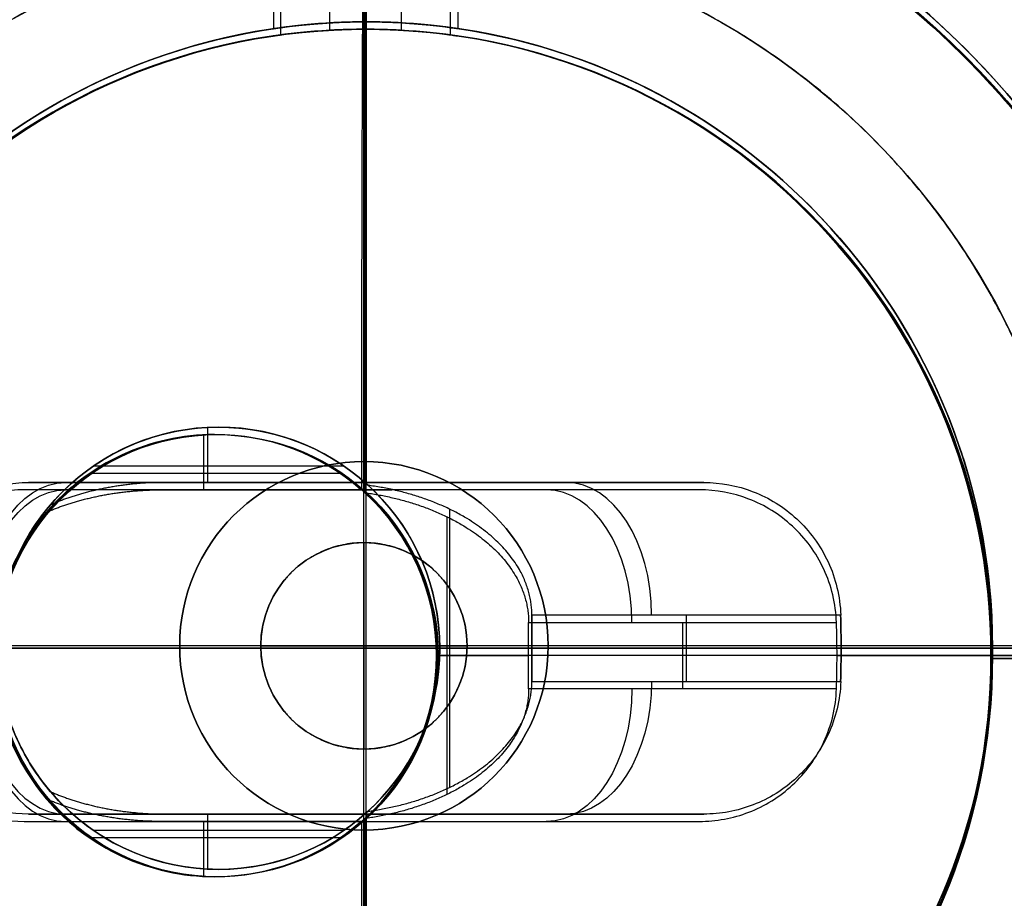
# Model space of a CAD drawing. Header units: millimetres. Extents: x -16.8 to 16.8, y -14.7 to 14.6.
# Tile 3 of 5: x -4.7 to 8.7, y -3.3 to 8.6. Entities that reach past the tile are written whole.
import ezdxf

# ---------------------------------------------------------------- set-up
doc = ezdxf.new("R2010")
doc.units = ezdxf.units.MM
for name, color, linetype in [('CABLE', 7, 'Continuous'), ('Capa 01', 7, 'Continuous'), ('Layer 01', 7, 'Continuous'), ('LUZ', 7, 'Continuous'), ('METAL NEGRO', 7, 'Continuous')]:
    doc.layers.add(name, color=color, linetype=linetype)

# ---------------------------------------------------------------- blocks, each defined once
blk = doc.blocks.new('Block 11')
at = {"layer": 'Layer 01'}
for p, q in [((-4434.218, 261.033, 2647.258), (-4434.218, 264.033, 2647.258)), ((-4435.468, 260.94, 2649.758), (-4435.468, 263.965, 2649.758)), ((-4432.968, 260.94, 2649.758), (-4432.968, 263.965, 2649.758)), ((-4434.218, 254.769, 2652.508), (-4434.218, 261.033, 2652.508)), ((-4436.367, 254.783, 2661.258), (-4436.367, 255.529, 2661.258)), ((-4434.52, 255.006, 2661.258), (-4437.916, 255.006, 2661.258)), ((-4438.799, 254.783, 2662.814), (-4437.563, 254.783, 2661.777)), ((-4437.714, 254.783, 2661.903), (-4430.722, 254.783, 2661.903)), ((-4434.218, 254.783, 2663.786), (-4434.218, 254.783, 2658.97)), ((-4433.08, 250.647, 2658.508), (-4433.08, 254.418, 2658.508)), ((-4429.869, 252.083, 2660.269), (-4429.869, 252.983, 2660.269)), ((-4433.218, 252.533, 2658.508), (-4433.218, 252.533, 2652.508)), ((-4425.718, 252.533, 2652.508), (-4433.218, 252.533, 2652.508)), ((-4433.218, 252.533, 2658.508), (-4431.968, 252.533, 2658.508)), ((-4431.968, 252.533, 2658.508), (-4427.77, 252.533, 2662.031)), ((-4425.718, 252.533, 2647.258), (-4425.718, 252.533, 2652.508)), ((-4422.718, 252.533, 2647.258), (-4425.718, 252.533, 2647.258)), ((-4437.714, 250.283, 2661.903), (-4430.722, 250.283, 2661.903)), ((-4436.367, 249.536, 2661.258), (-4436.367, 250.283, 2661.258)), ((-4434.218, 244.033, 2652.508), (-4434.218, 250.297, 2652.508)), ((-4434.218, 250.283, 2658.97), (-4434.218, 250.283, 2663.786)), ((-4434.52, 250.059, 2661.258), (-4437.916, 250.059, 2661.258))]:
    blk.add_line(p, q, dxfattribs=at)
for centre, radius, start, end in [((-4434.218, 252.533, 2647.258), 11.5, 90, 270), ((-4434.218, 252.533, 2652.508), 11.5, 90, 180), ((-4434.218, 252.533, 2652.508), 11.5, 360, 90), ((-4434.218, 252.533, 2647.258), 11.5, 270, 90), ((-4434.218, 252.533, 2649.883), 11.5, 96.2088, 263.7912), ((-4434.218, 252.533, 2649.883), 11.5, 276.2083, 83.7914), ((-4434.218, 252.533, 2647.258), 8.5, 90, 270), ((-4434.218, 252.533, 2647.258), 8.5, 90, 270), ((-4434.218, 252.533, 2649.883), 8.5, 98.4136, 261.5868), ((-4434.218, 252.533, 2647.258), 8.5, 270, 90), ((-4434.218, 252.533, 2647.258), 8.5, 270, 90), ((-4434.218, 252.533, 2649.883), 8.5, 278.4139, 81.5861), ((-4436.218, 252.533, 2652.508), 3, 90, 270), ((-4436.218, 252.533, 2652.508), 3, 90, 270), ((-4436.218, 252.533, 2652.508), 3, 270, 90), ((-4436.218, 252.533, 2652.508), 3, 270, 90), ((-4434.218, 252.533, 2652.508), 11.5, 180, 270), ((-4434.218, 252.533, 2652.508), 11.5, 270, 0)]:
    blk.add_arc(centre, radius, start, end, dxfattribs=at)
at = {"layer": 'Layer 01', "extrusion": (0, 0, -1)}
for centre, radius, start, end in [((4434.218, 252.533, -2652.508), 11.5, 0, 90), ((4434.218, 252.533, -2647.258), 11.5, 270, 90), ((4434.218, 252.533, -2652.508), 11.5, 90, 180), ((4434.218, 252.533, -2647.258), 11.5, 90, 270), ((4434.218, 252.533, -2652.508), 8.5, 270, 90), ((4434.218, 252.533, -2652.508), 8.5, 270, 90), ((4434.218, 252.533, -2652.508), 8.5, 90, 270), ((4434.218, 252.533, -2652.508), 8.5, 90, 270), ((4436.218, 252.533, -2656.883), 3, 270, 90), ((4436.218, 252.533, -2661.258), 3, 40.4593, 90), ((4436.218, 252.533, -2661.258), 3, 40.4593, 90), ((4436.218, 252.533, -2661.258), 3, 90, 131.4096), ((4436.218, 252.533, -2656.883), 3, 90, 270), ((4436.218, 252.533, -2661.258), 3, 90, 131.4096), ((4436.218, 252.533, -2658.508), 3, 132.5155, 227.4845), ((4436.218, 252.533, -2658.508), 3, 132.5155, 227.4845), ((4434.218, 252.533, -2652.508), 11.5, 270, 360), ((4434.218, 252.533, -2652.508), 11.5, 180, 270), ((4436.218, 252.533, -2661.258), 3, 270, 319.5407), ((4436.218, 252.533, -2661.258), 3, 270, 319.5407), ((4436.218, 252.533, -2661.258), 3, 228.5904, 270), ((4436.218, 252.533, -2661.258), 3, 228.5904, 270)]:
    blk.add_arc(centre, radius, start, end, dxfattribs=at)
at = {"layer": 'Layer 01', "extrusion": (0.766044, 0, -0.642788)}
blk.add_arc((252.983, -813.371, -5111.285), 1.8, 270, 0, dxfattribs=at)
at = {"layer": 'Layer 01', "extrusion": (0, 1, 0)}
for centre, radius, start, end in [((4434.218, 2652.508, 254.783), 11.278, 66.0348, 113.9652), ((4434.218, 2652.508, 252.533), 11.5, 124.1028, 180), ((4434.218, 2652.508, 250.283), 11.278, 66.0348, 113.9652)]:
    blk.add_arc(centre, radius, start, end, dxfattribs=at)
at = {"layer": 'Layer 01', "extrusion": (0, -1, 0)}
for centre, radius, start, end in [((-4434.218, 2652.508, -254.783), 11.278, 66.0348, 113.9652), ((-4434.218, 2652.508, -252.533), 11.5, 360, 55.8972), ((-4434.218, 2652.508, -250.283), 11.278, 66.0348, 113.9652)]:
    blk.add_arc(centre, radius, start, end, dxfattribs=at)
at = {"layer": 'Layer 01', "extrusion": (0.766044, 1.98952e-13, 0.642788)}
blk.add_arc((252.983, 4887.15, -1684.107), 1.8, 270, 360, dxfattribs=at)
at = {"layer": 'Layer 01', "extrusion": (0.642788, 4.39865e-11, -0.766044)}
blk.add_arc((252.533, -1691.809, -4885.35), 11.06, 87.6682, 90, dxfattribs=at)
at = {"layer": 'Layer 01', "extrusion": (-0.642788, -4.39865e-11, 0.766044)}
blk.add_arc((-252.533, -1691.809, 4885.35), 11.06, 90, 92.3318, dxfattribs=at)
at = {"layer": 'Layer 01', "extrusion": (0.642788, -4.14984e-11, -0.766044)}
blk.add_arc((252.533, -1691.809, -4885.35), 11.06, 90, 92.3318, dxfattribs=at)
at = {"layer": 'Layer 01', "extrusion": (-0.642788, 4.14984e-11, 0.766044)}
blk.add_arc((-252.533, -1691.809, 4885.35), 11.06, 87.6682, 90, dxfattribs=at)
at = {"layer": 'Layer 01', "extrusion": (-0.766044, 1.98952e-13, 0.642788)}
blk.add_arc((-252.083, -813.371, 5111.285), 1.8, 270, 0, dxfattribs=at)
at = {"layer": 'Layer 01', "extrusion": (-0.766044, 0, -0.642788)}
blk.add_arc((-252.083, 4887.15, 1684.107), 1.8, 270, 0, dxfattribs=at)
at = {"layer": 'Layer 01'}
for points, degree in [([(-4434.218, 264.033, 2651.008), (-4434.218, 261.033, 2651.008)], 1), ([(-4434.218, 261.033, 2648.508), (-4434.218, 264.033, 2648.508)], 1), ([(-4434.218, 264.033, 2648.508), (-4434.218, 261.033, 2648.508)], 1), ([(-4434.218, 261.033, 2651.008), (-4434.218, 264.033, 2651.008)], 1), ([(-4434.218, 261.033, 2651.008), (-4434.218, 261.033, 2652.508)], 1), ([(-4434.218, 261.033, 2647.258), (-4434.218, 261.033, 2648.508)], 1), ([(-4434.218, 261.033, 2648.508), (-4434.218, 261.033, 2647.258)], 1), ([(-4434.218, 261.033, 2652.508), (-4434.218, 261.033, 2651.008)], 1), ([(-4436.218, 255.533, 2652.508), (-4436.218, 255.533, 2661.258)], 1), ([(-4436.218, 255.533, 2661.258), (-4436.218, 255.533, 2652.508)], 1), ([(-4438.799, 254.783, 2662.814), (-4436.945, 254.783, 2661.258)], 1), ([(-4438.799, 254.783, 2662.814), (-4436.945, 254.783, 2661.258)], 1), ([(-4434.234, 254.783, 2661.258), (-4436.945, 254.783, 2661.258)], 1), ([(-4436.945, 254.783, 2661.258), (-4434.234, 254.783, 2661.258)], 1), ([(-4434.234, 254.783, 2658.957), (-4434.234, 254.783, 2658.805), (-4434.221, 254.772, 2658.655), (-4434.191, 254.744, 2658.508)], 3), ([(-4434.234, 254.783, 2661.258), (-4434.234, 254.783, 2658.957)], 1), ([(-4434.234, 254.783, 2658.957), (-4429.637, 254.783, 2662.814)], 1), ([(-4434.234, 254.783, 2661.258), (-4434.234, 254.783, 2658.957)], 1), ([(-4434.234, 254.783, 2658.957), (-4429.637, 254.783, 2662.814)], 1), ([(-4434.191, 254.744, 2658.508), (-4434.221, 254.772, 2658.655), (-4434.234, 254.783, 2658.805), (-4434.234, 254.783, 2658.957)], 3), ([(-4427.777, 252.983, 2662.025), (-4431.968, 252.983, 2658.508)], 1), ([(-4431.968, 252.983, 2658.508), (-4431.968, 252.083, 2658.508)], 1), ([(-4431.968, 252.083, 2658.508), (-4431.968, 252.983, 2658.508)], 1), ([(-4427.777, 252.983, 2662.025), (-4431.968, 252.983, 2658.508)], 1), ([(-4431.968, 252.083, 2658.508), (-4427.777, 252.083, 2662.025)], 1), ([(-4431.968, 252.083, 2658.508), (-4427.777, 252.083, 2662.025)], 1), ([(-4436.945, 250.283, 2661.258), (-4438.799, 250.283, 2662.814)], 1), ([(-4436.945, 250.283, 2661.258), (-4438.799, 250.283, 2662.814)], 1), ([(-4436.945, 250.283, 2661.258), (-4434.234, 250.283, 2661.258)], 1), ([(-4434.234, 250.283, 2661.258), (-4436.945, 250.283, 2661.258)], 1), ([(-4434.191, 250.321, 2658.508), (-4434.221, 250.294, 2658.655), (-4434.234, 250.283, 2658.805), (-4434.234, 250.283, 2658.957)], 3), ([(-4434.234, 250.283, 2658.957), (-4434.234, 250.283, 2658.805), (-4434.221, 250.294, 2658.655), (-4434.191, 250.321, 2658.508)], 3), ([(-4434.234, 250.283, 2658.957), (-4434.234, 250.283, 2661.258)], 1), ([(-4429.637, 250.283, 2662.814), (-4434.234, 250.283, 2658.957)], 1), ([(-4434.234, 250.283, 2658.957), (-4434.234, 250.283, 2661.258)], 1), ([(-4429.637, 250.283, 2662.814), (-4434.234, 250.283, 2658.957)], 1), ([(-4436.218, 249.533, 2661.258), (-4436.218, 249.533, 2652.508)], 1), ([(-4436.218, 249.533, 2652.508), (-4436.218, 249.533, 2661.258)], 1)]:
    blk.add_open_spline(points, degree=degree, dxfattribs=at)
for points, weights, degree in [([(-4434.218, 264.033, 2652.508), (-4434.218, 264.033, 2661.941), (-4434.218, 254.783, 2663.786)], [1, 0.746414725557, 0.931934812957], 2), ([(-4436.945, 254.783, 2661.258), (-4437.503, 254.783, 2661.258), (-4438.037, 254.679, 2661.258), (-4438.501, 254.479, 2661.258)], [1, 0.971301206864, 0.971301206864, 1], 3), ([(-4436.945, 254.783, 2661.258), (-4437.503, 254.783, 2661.258), (-4438.037, 254.679, 2661.258), (-4438.501, 254.479, 2661.258)], [1, 0.971301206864, 0.971301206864, 1], 3), ([(-4431.968, 252.983, 2658.508), (-4431.968, 253.871, 2658.508), (-4432.839, 254.561, 2658.508), (-4434.191, 254.744, 2658.508)], [1, 0.851082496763, 0.851082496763, 1], 3), ([(-4431.968, 252.983, 2658.508), (-4431.968, 253.871, 2658.508), (-4432.839, 254.561, 2658.508), (-4434.191, 254.744, 2658.508)], [1, 0.851082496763, 0.851082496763, 1], 3), ([(-4422.718, 252.533, 2652.508), (-4422.718, 252.533, 2658.61), (-4427.77, 252.533, 2662.031)], [1, 0.819830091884, 0.861319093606], 2), ([(-4434.191, 250.321, 2658.508), (-4432.839, 250.505, 2658.508), (-4431.968, 251.195, 2658.508), (-4431.968, 252.083, 2658.508)], [1, 0.851082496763, 0.851082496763, 1], 3), ([(-4434.191, 250.321, 2658.508), (-4432.839, 250.505, 2658.508), (-4431.968, 251.195, 2658.508), (-4431.968, 252.083, 2658.508)], [1, 0.851082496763, 0.851082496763, 1], 3), ([(-4438.501, 250.586, 2661.258), (-4438.037, 250.387, 2661.258), (-4437.503, 250.283, 2661.258), (-4436.945, 250.283, 2661.258)], [1, 0.971301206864, 0.971301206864, 1], 3), ([(-4438.501, 250.586, 2661.258), (-4438.037, 250.387, 2661.258), (-4437.503, 250.283, 2661.258), (-4436.945, 250.283, 2661.258)], [1, 0.971301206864, 0.971301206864, 1], 3), ([(-4434.218, 250.283, 2663.786), (-4434.218, 241.033, 2661.941), (-4434.218, 241.033, 2652.508)], [0.931934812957, 0.746414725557, 1], 2)]:
    blk.add_rational_spline(points, weights, degree=degree, dxfattribs=at)
for points, knots in [([(-4434.218, 261.033, 2651.008), (-4434.3, 261.033, 2651.008), (-4434.383, 261.032, 2651), (-4434.543, 261.027, 2650.968), (-4434.621, 261.024, 2650.944), (-4434.848, 261.011, 2650.85), (-4434.986, 260.999, 2650.759), (-4435.219, 260.974, 2650.526), (-4435.31, 260.963, 2650.388), (-4435.404, 260.95, 2650.161), (-4435.428, 260.946, 2650.083), (-4435.46, 260.942, 2649.922), (-4435.468, 260.94, 2649.839), (-4435.468, 260.94, 2649.595), (-4435.435, 260.945, 2649.43), (-4435.311, 260.962, 2649.129), (-4435.217, 260.975, 2648.99), (-4434.987, 260.999, 2648.759), (-4434.849, 261.011, 2648.667), (-4434.546, 261.028, 2648.541), (-4434.384, 261.033, 2648.508), (-4434.218, 261.033, 2648.508)], [-3.952953, -3.952953, -3.952953, -3.952953, -3.705894, -3.705894, -3.458834, -3.458834, -2.964715, -2.964715, -2.470596, -2.470596, -2.223536, -2.223536, -1.976477, -1.976477, -1.482358, -1.482358, -0.988238, -0.988238, -0.494119, -0.494119, 0, 0, 0, 0]), ([(-4434.218, 261.033, 2648.508), (-4434.384, 261.033, 2648.508), (-4434.546, 261.028, 2648.541), (-4434.849, 261.011, 2648.667), (-4434.987, 260.999, 2648.759), (-4435.217, 260.975, 2648.99), (-4435.311, 260.962, 2649.129), (-4435.435, 260.945, 2649.43), (-4435.468, 260.94, 2649.595), (-4435.468, 260.94, 2649.839), (-4435.46, 260.942, 2649.922), (-4435.428, 260.946, 2650.083), (-4435.404, 260.95, 2650.161), (-4435.31, 260.963, 2650.388), (-4435.219, 260.974, 2650.526), (-4434.986, 260.999, 2650.759), (-4434.848, 261.011, 2650.85), (-4434.621, 261.024, 2650.944), (-4434.543, 261.027, 2650.968), (-4434.383, 261.032, 2651), (-4434.3, 261.033, 2651.008), (-4434.218, 261.033, 2651.008)], [-3.952953, -3.952953, -3.952953, -3.952953, -3.458834, -3.458834, -2.964715, -2.964715, -2.470596, -2.470596, -1.976477, -1.976477, -1.729417, -1.729417, -1.482358, -1.482358, -0.988238, -0.988238, -0.494119, -0.494119, -0.24706, -0.24706, 0, 0, 0, 0]), ([(-4434.218, 261.033, 2651.008), (-4434.055, 261.033, 2651.008), (-4433.89, 261.028, 2650.975), (-4433.589, 261.011, 2650.851), (-4433.45, 260.999, 2650.758), (-4433.277, 260.981, 2650.585), (-4433.225, 260.975, 2650.521), (-4433.134, 260.963, 2650.385), (-4433.095, 260.958, 2650.314), (-4433.001, 260.945, 2650.087), (-4432.968, 260.94, 2649.924), (-4432.968, 260.94, 2649.594), (-4433.001, 260.945, 2649.431), (-4433.126, 260.962, 2649.129), (-4433.219, 260.975, 2648.99), (-4433.449, 260.999, 2648.76), (-4433.588, 261.011, 2648.667), (-4433.889, 261.028, 2648.542), (-4434.053, 261.033, 2648.508), (-4434.218, 261.033, 2648.508)], [-3.955346, -3.955346, -3.955346, -3.955346, -3.460928, -3.460928, -2.96651, -2.96651, -2.719301, -2.719301, -2.472092, -2.472092, -1.977673, -1.977673, -1.483255, -1.483255, -0.988837, -0.988837, -0.494418, -0.494418, 0, 0, 0, 0]), ([(-4434.218, 261.033, 2648.508), (-4434.053, 261.033, 2648.508), (-4433.889, 261.028, 2648.542), (-4433.588, 261.011, 2648.667), (-4433.449, 260.999, 2648.76), (-4433.219, 260.975, 2648.99), (-4433.126, 260.962, 2649.129), (-4433.001, 260.945, 2649.431), (-4432.968, 260.94, 2649.594), (-4432.968, 260.94, 2649.924), (-4433.001, 260.945, 2650.087), (-4433.095, 260.958, 2650.314), (-4433.134, 260.963, 2650.385), (-4433.225, 260.975, 2650.521), (-4433.277, 260.981, 2650.585), (-4433.45, 260.999, 2650.758), (-4433.589, 261.011, 2650.851), (-4433.89, 261.028, 2650.975), (-4434.055, 261.033, 2651.008), (-4434.218, 261.033, 2651.008)], [-3.955346, -3.955346, -3.955346, -3.955346, -3.460928, -3.460928, -2.96651, -2.96651, -2.472092, -2.472092, -1.977673, -1.977673, -1.483255, -1.483255, -1.236046, -1.236046, -0.988837, -0.988837, -0.494418, -0.494418, 0, 0, 0, 0]), ([(-4440.659, 252.983, 2662.025), (-4440.655, 253.109, 2662.021), (-4440.638, 253.232, 2662.025), (-4440.581, 253.473, 2662.042), (-4440.539, 253.592, 2662.057), (-4440.384, 253.927, 2662.118), (-4440.237, 254.126, 2662.18), (-4439.976, 254.368, 2662.293), (-4439.881, 254.44, 2662.335), (-4439.682, 254.564, 2662.422), (-4439.579, 254.615, 2662.468), (-4439.364, 254.699, 2662.563), (-4439.252, 254.73, 2662.613), (-4439.028, 254.772, 2662.712), (-4438.914, 254.783, 2662.763), (-4438.799, 254.783, 2662.814)], [0, 0, 0, 0, 0.37557, 0.37557, 0.75114, 0.75114, 1.502279, 1.502279, 1.877849, 1.877849, 2.253419, 2.253419, 2.628989, 2.628989, 3.004559, 3.004559, 3.004559, 3.004559]), ([(-4440.659, 252.983, 2662.025), (-4440.655, 253.109, 2662.021), (-4440.638, 253.232, 2662.025), (-4440.581, 253.473, 2662.042), (-4440.539, 253.592, 2662.057), (-4440.384, 253.927, 2662.118), (-4440.237, 254.126, 2662.18), (-4439.976, 254.368, 2662.293), (-4439.881, 254.44, 2662.335), (-4439.682, 254.564, 2662.422), (-4439.579, 254.615, 2662.468), (-4439.364, 254.699, 2662.563), (-4439.252, 254.73, 2662.613), (-4439.028, 254.772, 2662.712), (-4438.914, 254.783, 2662.763), (-4438.799, 254.783, 2662.814)], [-3.004559, -3.004559, -3.004559, -3.004559, -2.628989, -2.628989, -2.253419, -2.253419, -1.502279, -1.502279, -1.12671, -1.12671, -0.75114, -0.75114, -0.37557, -0.37557, 0, 0, 0, 0]), ([(-4429.637, 254.783, 2662.814), (-4429.407, 254.783, 2662.712), (-4429.183, 254.741, 2662.612), (-4428.749, 254.574, 2662.42), (-4428.551, 254.451, 2662.332), (-4428.286, 254.207, 2662.218), (-4428.207, 254.118, 2662.184), (-4428.065, 253.924, 2662.124), (-4428.002, 253.817, 2662.098), (-4427.897, 253.593, 2662.058), (-4427.857, 253.476, 2662.043), (-4427.799, 253.235, 2662.025), (-4427.781, 253.109, 2662.021), (-4427.777, 252.983, 2662.025)], [0, 0, 0, 0, 0.751676, 0.751676, 1.503353, 1.503353, 1.879191, 1.879191, 2.255029, 2.255029, 2.630868, 2.630868, 3.006706, 3.006706, 3.006706, 3.006706]), ([(-4429.637, 254.783, 2662.814), (-4429.407, 254.783, 2662.712), (-4429.183, 254.741, 2662.612), (-4428.749, 254.574, 2662.42), (-4428.551, 254.451, 2662.332), (-4428.286, 254.207, 2662.218), (-4428.207, 254.118, 2662.184), (-4428.065, 253.924, 2662.124), (-4428.002, 253.817, 2662.098), (-4427.897, 253.593, 2662.058), (-4427.857, 253.476, 2662.043), (-4427.799, 253.235, 2662.025), (-4427.781, 253.109, 2662.021), (-4427.777, 252.983, 2662.025)], [-3.006706, -3.006706, -3.006706, -3.006706, -2.255029, -2.255029, -1.503353, -1.503353, -1.127515, -1.127515, -0.751676, -0.751676, -0.375838, -0.375838, 0, 0, 0, 0]), ([(-4439.184, 252.983, 2660.787), (-4439.162, 253.13, 2660.769), (-4439.129, 253.276, 2660.764), (-4439.041, 253.558, 2660.783), (-4438.987, 253.697, 2660.806), (-4438.863, 253.956, 2660.882), (-4438.792, 254.079, 2660.935), (-4438.647, 254.299, 2661.072), (-4438.572, 254.396, 2661.155), (-4438.501, 254.479, 2661.258)], [-1.791233, -1.791233, -1.791233, -1.791233, -1.343424, -1.343424, -0.895616, -0.895616, -0.447808, -0.447808, 0, 0, 0, 0]), ([(-4438.501, 254.479, 2661.258), (-4438.572, 254.396, 2661.155), (-4438.647, 254.299, 2661.072), (-4438.792, 254.079, 2660.935), (-4438.863, 253.956, 2660.882), (-4438.987, 253.697, 2660.806), (-4439.041, 253.558, 2660.783), (-4439.129, 253.276, 2660.764), (-4439.162, 253.13, 2660.769), (-4439.184, 252.983, 2660.787)], [-1.791233, -1.791233, -1.791233, -1.791233, -1.343424, -1.343424, -0.895616, -0.895616, -0.447808, -0.447808, 0, 0, 0, 0]), ([(-4438.799, 250.283, 2662.814), (-4439.029, 250.283, 2662.712), (-4439.253, 250.324, 2662.612), (-4439.687, 250.492, 2662.42), (-4439.886, 250.614, 2662.332), (-4440.15, 250.858, 2662.218), (-4440.23, 250.948, 2662.184), (-4440.372, 251.142, 2662.124), (-4440.435, 251.248, 2662.098), (-4440.539, 251.473, 2662.058), (-4440.58, 251.589, 2662.043), (-4440.638, 251.831, 2662.025), (-4440.655, 251.956, 2662.021), (-4440.659, 252.083, 2662.025)], [0, 0, 0, 0, 0.751676, 0.751676, 1.503353, 1.503353, 1.879191, 1.879191, 2.255029, 2.255029, 2.630868, 2.630868, 3.006706, 3.006706, 3.006706, 3.006706]), ([(-4438.799, 250.283, 2662.814), (-4439.029, 250.283, 2662.712), (-4439.253, 250.324, 2662.612), (-4439.687, 250.492, 2662.42), (-4439.886, 250.614, 2662.332), (-4440.15, 250.858, 2662.218), (-4440.23, 250.948, 2662.184), (-4440.372, 251.142, 2662.124), (-4440.435, 251.248, 2662.098), (-4440.539, 251.473, 2662.058), (-4440.58, 251.589, 2662.043), (-4440.638, 251.831, 2662.025), (-4440.655, 251.956, 2662.021), (-4440.659, 252.083, 2662.025)], [-3.006706, -3.006706, -3.006706, -3.006706, -2.255029, -2.255029, -1.503353, -1.503353, -1.127515, -1.127515, -0.751676, -0.751676, -0.375838, -0.375838, 0, 0, 0, 0]), ([(-4438.501, 250.586, 2661.258), (-4438.572, 250.669, 2661.155), (-4438.647, 250.767, 2661.072), (-4438.793, 250.987, 2660.934), (-4438.863, 251.11, 2660.881), (-4438.987, 251.368, 2660.806), (-4439.042, 251.508, 2660.783), (-4439.129, 251.791, 2660.764), (-4439.162, 251.935, 2660.769), (-4439.184, 252.083, 2660.787)], [-1.791242, -1.791242, -1.791242, -1.791242, -1.343432, -1.343432, -0.895621, -0.895621, -0.447811, -0.447811, 0, 0, 0, 0]), ([(-4439.184, 252.083, 2660.787), (-4439.162, 251.935, 2660.769), (-4439.129, 251.791, 2660.764), (-4439.042, 251.508, 2660.783), (-4438.987, 251.368, 2660.806), (-4438.863, 251.11, 2660.881), (-4438.793, 250.987, 2660.934), (-4438.647, 250.767, 2661.072), (-4438.572, 250.669, 2661.155), (-4438.501, 250.586, 2661.258)], [-1.791242, -1.791242, -1.791242, -1.791242, -1.343432, -1.343432, -0.895621, -0.895621, -0.447811, -0.447811, 0, 0, 0, 0]), ([(-4427.777, 252.083, 2662.025), (-4427.781, 251.957, 2662.021), (-4427.798, 251.834, 2662.025), (-4427.856, 251.592, 2662.042), (-4427.897, 251.473, 2662.057), (-4428.052, 251.139, 2662.118), (-4428.199, 250.939, 2662.18), (-4428.46, 250.698, 2662.293), (-4428.555, 250.625, 2662.335), (-4428.754, 250.502, 2662.422), (-4428.858, 250.45, 2662.468), (-4429.072, 250.367, 2662.563), (-4429.184, 250.335, 2662.613), (-4429.409, 250.293, 2662.712), (-4429.523, 250.283, 2662.763), (-4429.637, 250.283, 2662.814)], [0, 0, 0, 0, 0.37557, 0.37557, 0.75114, 0.75114, 1.502279, 1.502279, 1.877849, 1.877849, 2.253419, 2.253419, 2.628989, 2.628989, 3.004559, 3.004559, 3.004559, 3.004559]), ([(-4427.777, 252.083, 2662.025), (-4427.781, 251.957, 2662.021), (-4427.798, 251.834, 2662.025), (-4427.856, 251.592, 2662.042), (-4427.897, 251.473, 2662.057), (-4428.052, 251.139, 2662.118), (-4428.199, 250.939, 2662.18), (-4428.46, 250.698, 2662.293), (-4428.555, 250.625, 2662.335), (-4428.754, 250.502, 2662.422), (-4428.858, 250.45, 2662.468), (-4429.072, 250.367, 2662.563), (-4429.184, 250.335, 2662.613), (-4429.409, 250.293, 2662.712), (-4429.523, 250.283, 2662.763), (-4429.637, 250.283, 2662.814)], [-3.004559, -3.004559, -3.004559, -3.004559, -2.628989, -2.628989, -2.253419, -2.253419, -1.502279, -1.502279, -1.12671, -1.12671, -0.75114, -0.75114, -0.37557, -0.37557, 0, 0, 0, 0])]:
    blk.add_open_spline(points, degree=3, knots=knots, dxfattribs=at)
blk = doc.blocks.new('Block 09')
at = {"layer": 'Layer 01'}
for p, q in [((-4434.247, 251.166, 2653.071), (-4434.247, 253.966, 2653.071)), ((-4434.247, 251.166, 2947.258), (-4434.247, 253.966, 2947.258)), ((-4432.847, 252.566, 2653.071), (-4435.647, 252.566, 2653.071)), ((-4435.647, 252.566, 2947.258), (-4432.847, 252.566, 2947.258)), ((-4435.647, 252.566, 2947.258), (-4435.647, 252.566, 2653.071)), ((-4432.847, 252.566, 2947.258), (-4432.847, 252.566, 2653.071))]:
    blk.add_line(p, q, dxfattribs=at)
at = {"layer": 'Layer 01', "extrusion": (0, 0, -1)}
for centre, start, end in [((4434.247, 252.566, -2653.071), 270, 90), ((4434.247, 252.566, -2947.258), 270, 90), ((4434.247, 252.566, -2800.165), 270, 90), ((4434.247, 252.566, -2947.258), 90, 270), ((4434.247, 252.566, -2800.165), 90, 270), ((4434.247, 252.566, -2653.071), 90, 270)]:
    blk.add_arc(centre, 1.4, start, end, dxfattribs=at)
at = {"layer": 'Layer 01'}
for centre, start, end in [((-4434.247, 252.566, 2947.258), 90, 270), ((-4434.247, 252.566, 2653.071), 90, 270), ((-4434.247, 252.566, 2653.071), 270, 90), ((-4434.247, 252.566, 2947.258), 270, 90)]:
    blk.add_arc(centre, 1.4, start, end, dxfattribs=at)
for points in [[(-4434.247, 253.966, 2653.071), (-4434.247, 253.966, 2751.134), (-4434.247, 253.966, 2849.196), (-4434.247, 253.966, 2947.258)], [(-4434.247, 253.966, 2947.258), (-4434.247, 253.966, 2849.196), (-4434.247, 253.966, 2751.134), (-4434.247, 253.966, 2653.071)], [(-4434.247, 251.166, 2947.258), (-4434.247, 251.166, 2849.196), (-4434.247, 251.166, 2751.134), (-4434.247, 251.166, 2653.071)], [(-4434.247, 251.166, 2653.071), (-4434.247, 251.166, 2751.134), (-4434.247, 251.166, 2849.196), (-4434.247, 251.166, 2947.258)]]:
    blk.add_open_spline(points, degree=3, dxfattribs=at)

msp = doc.modelspace()

# ---------------------------------------------------------------- linework, layer by layer
at = {"layer": 'Capa 01'}
for p, q in [((-0.029, -2.367, 900), (-0.029, 2.633, 900)), ((-0.029, 2.633, 908), (-0.029, 2.633, 900)), ((2.471, 0.133, 900), (-2.529, 0.133, 900)), ((-0.029, -2.367, 908), (-0.029, -2.367, 900))]:
    msp.add_line(p, q, dxfattribs=at)
for centre, start, end in [((-0.029, 0.133, 900), 0, 180), ((-0.029, 0.133, 900), 0, 180), ((-0.029, 0.133, 900), 180, 0), ((-0.029, 0.133, 908), 180, 0), ((-0.029, 0.133, 900), 180, 0)]:
    msp.add_arc(centre, 2.5, start, end, dxfattribs=at)
at = {"layer": 'Capa 01', "extrusion": (0, 0, -1)}
for centre, start, end in [((0.029, 0.133, -908), 0, 180), ((0.029, 0.133, -904), 0, 180), ((0.029, 0.133, -904), 180, 0)]:
    msp.add_arc(centre, 2.5, start, end, dxfattribs=at)
at = {"layer": 'Capa 01'}
for points in [[(-2.529, 0.133, 900), (-2.529, 0.133, 908)], [(2.471, 0.133, 908), (2.471, 0.133, 900)]]:
    msp.add_open_spline(points, degree=1, dxfattribs=at)
at = {"layer": 'Layer 01'}
for p, q in [((-0.029, -9.617, 910), (-0.029, 9.883, 910)), ((-0.029, -9.617, 908), (-0.029, 9.883, 908)), ((-0.029, 1.533, -309.043), (-0.029, -1.267, -309.043)), ((-0.029, 1.533, -326.031), (-0.029, -1.267, -326.031)), ((9.721, 0.133, 910), (-9.779, 0.133, 910)), ((9.721, 0.133, 908), (-9.779, 0.133, 908)), ((-1.429, 0.133, -309.043), (1.371, 0.133, -309.043)), ((-1.429, 0.133, -326.031), (1.371, 0.133, -326.031))]:
    msp.add_line(p, q, dxfattribs=at)
msp.add_circle((-0.029, 0.133, 910), 9.75, dxfattribs=at)
for points, knots in [([(9.721, 0.133, 910), (9.721, -9.617, 910), (-0.029, -9.617, 910), (-9.779, -9.617, 910), (-9.779, 0.133, 910), (-9.779, 9.883, 910), (-0.029, 9.883, 910), (9.721, 9.883, 910), (9.721, 0.133, 910)], [-61.261057, -61.261057, -61.261057, -45.945793, -45.945793, -30.630528, -30.630528, -15.315264, -15.315264, 0, 0, 0]), ([(9.721, 0.133, 908), (9.721, -9.617, 908), (-0.029, -9.617, 908), (-9.779, -9.617, 908), (-9.779, 0.133, 908), (-9.779, 9.883, 908), (-0.029, 9.883, 908), (9.721, 9.883, 908), (9.721, 0.133, 908)], [-61.261057, -61.261057, -61.261057, -45.945793, -45.945793, -30.630528, -30.630528, -15.315264, -15.315264, 0, 0, 0]), ([(9.721, 0.133, 909), (9.721, -9.617, 909), (-0.029, -9.617, 909), (-9.779, -9.617, 909), (-9.779, 0.133, 909), (-9.779, 9.883, 909), (-0.029, 9.883, 909), (9.721, 9.883, 909), (9.721, 0.133, 909)], [-61.261057, -61.261057, -61.261057, -45.945793, -45.945793, -30.630528, -30.630528, -15.315264, -15.315264, 0, 0, 0]), ([(1.371, 0.133, -309.043), (1.371, -1.267, -309.043), (-0.029, -1.267, -309.043), (-1.429, -1.267, -309.043), (-1.429, 0.133, -309.043), (-1.429, 1.533, -309.043), (-0.029, 1.533, -309.043), (1.371, 1.533, -309.043), (1.371, 0.133, -309.043)], [0, 0, 0, 2.199115, 2.199115, 4.39823, 4.39823, 6.597345, 6.597345, 8.796459, 8.796459, 8.796459]), ([(1.371, 0.133, -326.031), (1.371, -1.267, -326.031), (-0.029, -1.267, -326.031), (-1.429, -1.267, -326.031), (-1.429, 0.133, -326.031), (-1.429, 1.533, -326.031), (-0.029, 1.533, -326.031), (1.371, 1.533, -326.031), (1.371, 0.133, -326.031)], [0, 0, 0, 2.199115, 2.199115, 4.39823, 4.39823, 6.597345, 6.597345, 8.796459, 8.796459, 8.796459]), ([(1.371, 0.133, -317.537), (1.371, -1.267, -317.537), (-0.029, -1.267, -317.537), (-1.429, -1.267, -317.537), (-1.429, 0.133, -317.537), (-1.429, 1.533, -317.537), (-0.029, 1.533, -317.537), (1.371, 1.533, -317.537), (1.371, 0.133, -317.537)], [0, 0, 0, 2.199115, 2.199115, 4.39823, 4.39823, 6.597345, 6.597345, 8.796459, 8.796459, 8.796459])]:
    msp.add_rational_spline(points, [1, 0.707106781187, 1, 0.707106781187, 1, 0.707106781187, 1, 0.707106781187, 1], degree=2, knots=knots, dxfattribs=at)
for points in [[(-0.029, 1.533, -309.043), (-0.029, 1.533, -326.031)], [(-1.429, 0.133, -309.043), (-1.429, 0.133, -326.031)], [(1.371, 0.133, -309.043), (1.371, 0.133, -326.031)], [(-0.029, -1.267, -309.043), (-0.029, -1.267, -326.031)]]:
    msp.add_open_spline(points, degree=1, dxfattribs=at)
at = {"layer": 'LUZ'}
for p, q in [((0, 8.5, -938.535), (0, 12.321, -938.535)), ((0, 8.5, -338.535), (0, 12.321, -338.535)), ((0, 8.5), (0, 12.321)), ((0, 8.5, 600), (0, 12.321, 600)), ((8.5, 0, -338.535), (8.5, 0, -938.535)), ((8.5, 0, 600), (8.5, 0)), ((16.819, -0.039, -938.535), (8.5, -0.039, -938.535)), ((8.5, -0.039, -338.535), (16.819, -0.039, -338.535)), ((16.819, -0.039), (8.5, -0.039)), ((8.5, -0.039, 600), (16.819, -0.039, 600))]:
    msp.add_line(p, q, dxfattribs=at)
for centre, radius, start, end in [((23.66, 13.66, -938.535), 15, 180, 240), ((23.66, 13.66, -638.535), 15, 180, 240), ((23.66, 13.66), 15, 180, 240), ((23.66, 13.66, 300), 15, 180, 240), ((0, 0, -938.535), 8.5, 90, 270), ((0, 0), 8.5, 90, 270), ((0, 0, -938.535), 8.5, 270, 90), ((0, 0), 8.5, 270, 90), ((23.66, -13.66, -638.535), 15, 120, 180), ((23.66, -13.66, 300), 15, 120, 180)]:
    msp.add_arc(centre, radius, start, end, dxfattribs=at)
at = {"layer": 'LUZ', "extrusion": (0, 0, -1)}
for centre, radius, start, end in [((-23.66, 13.66, 338.535), 15, 300, 360), ((-23.66, 13.66, -600), 15, 300, 360), ((0, 0, 338.535), 8.5, 270, 90), ((0, 0, 638.535), 8.5, 270, 90), ((0, 0, -600), 8.5, 270, 90), ((0, 0, -300), 8.5, 270, 90), ((0, 0, 338.535), 8.5, 90, 270), ((0, 0, 638.535), 8.5, 90, 270), ((0, 0, -600), 8.5, 90, 270), ((0, 0, -300), 8.5, 90, 270), ((-23.66, -13.66, 338.535), 15, 0, 60), ((-23.66, -13.66, -600), 15, 0, 60)]:
    msp.add_arc(centre, radius, start, end, dxfattribs=at)
at = {"layer": 'LUZ'}
for points in [[(0, 8.5, -938.535), (0, 8.5, -338.535)], [(0, 8.5), (0, 8.5, 600)]]:
    msp.add_open_spline(points, degree=1, dxfattribs=at)
at = {"layer": 'METAL NEGRO'}
for p, q in [((-1.25, 8.508, -940.886), (-1.25, 11.532, -940.886)), ((0, 8.6, -938.386), (0, 11.6, -938.386)), ((0, 11.5), (0, 8.5)), ((1.25, 8.508, -940.886), (1.25, 11.532, -940.886)), ((-1.161, 11.442, -2.987), (-1.161, 8.422, -2.987)), ((-0.496, 11.49, -1.349), (-0.496, 8.486, -1.349)), ((0.477, 11.49, -3.651), (0.477, 8.486, -3.651)), ((1.142, 11.442, -2.013), (1.142, 8.422, -2.013)), ((0, -8.4, -943.636), (0, 8.6, -943.636)), ((-0.02, 8.5, -5.25), (-0.02, 2.236, -5.25)), ((-2.204, 2.996, -13.992), (-2.204, 2.25, -13.992)), ((-0.357, 2.473, -13.999), (-3.752, 2.473, -13.986)), ((2.261, 2.25, -13.662), (-3.339, 2.25, -16.028)), ((-0.719, 2.25, -13.997), (0.348, 2.25, -16.522)), ((1.095, 1.886, -11.254), (1.095, -1.886, -11.254)), ((4.298, -0.45, -13.028), (4.298, 0.45, -13.028)), ((-8.5, 0.1, -943.636), (8.5, 0.1, -943.636)), ((0.98, 0, -5.254), (0.956, 0, -11.254)), ((0.956, 0, -11.254), (2.206, 0, -11.259)), ((8.48, 0, -5.283), (0.98, 0, -5.254)), ((8.5, 0.1, -938.386), (11.5, 0.1, -938.386)), ((8.5, 0.1, -938.386), (8.5, 0.1, -943.636)), ((11.5, 0, -0.045), (8.5, 0, -0.033)), ((6.39, 0, -14.797), (2.206, 0, -11.259)), ((8.48, 0, -5.283), (8.5, 0, -0.033)), ((-3.339, -2.25, -16.028), (2.261, -2.25, -13.662)), ((-2.204, -2.25, -13.992), (-2.204, -2.996, -13.992)), ((-0.719, -2.25, -13.997), (0.348, -2.25, -16.522)), ((-0.02, -2.236, -5.25), (-0.02, -8.5, -5.25)), ((-0.357, -2.473, -13.999), (-3.752, -2.473, -13.986))]:
    msp.add_line(p, q, dxfattribs=at)
at = {"layer": 'METAL NEGRO', "extrusion": (0.00389, -7.06101e-13, 0.999992)}
msp.add_arc((0, 0, -5.25), 11.5, 90, 180, dxfattribs=at)
at = {"layer": 'METAL NEGRO', "extrusion": (0, 0, -1)}
for centre, radius, start, end in [((0, 0.1, 943.636), 11.5, 0, 90), ((0, 0.1, 941.011), 11.5, 276.2088, 83.7912), ((0, 0.1, 938.386), 11.5, 90, 270), ((0, 0.1, 941.011), 11.5, 96.2083, 263.7914), ((0, 0.1, 938.386), 8.5, 270, 90), ((0, 0.1, 938.386), 8.5, 90, 270), ((0, 0.1, 941.011), 8.5, 278.4139, 81.5861), ((0, 0.1, 941.011), 8.5, 98.4132, 261.5864), ((0, 0.1, 943.636), 11.5, 270, 0)]:
    msp.add_arc(centre, radius, start, end, dxfattribs=at)
at = {"layer": 'METAL NEGRO'}
for centre, radius, start, end in [((0, 0.1, -938.386), 11.5, 90, 270), ((0, 0.1, -943.636), 11.5, 0, 90), ((0, 0.1, -943.636), 8.5, 90, 270), ((0, 0.1, -943.636), 8.5, 270, 90), ((0, 0.1, -943.636), 11.5, 270, 0)]:
    msp.add_arc(centre, radius, start, end, dxfattribs=at)
at = {"layer": 'METAL NEGRO', "extrusion": (-0.00389, 0, -0.999992)}
for centre, radius, start, end in [((0, 0), 11.5, 270, 90), ((0, 0), 11.5, 90, 270), ((0, 0), 8.5, 270, 90), ((0, 0), 8.5, 90, 270), ((2, 0, 9.594), 3, 270, 90), ((2, 0, 5.25), 3, 270, 90), ((2, 0, 5.25), 3, 90, 270)]:
    msp.add_arc(centre, radius, start, end, dxfattribs=at)
at = {"layer": 'METAL NEGRO', "extrusion": (-0.00389, 3.37517e-13, -0.999992)}
msp.add_arc((0, 0, 5.25), 11.5, 90, 180, dxfattribs=at)
at = {"layer": 'METAL NEGRO', "extrusion": (0.00389, -5.68434e-14, 0.999992)}
msp.add_arc((0, 0, -2.625), 11.5, 96.2088, 263.7912, dxfattribs=at)
at = {"layer": 'METAL NEGRO', "extrusion": (0.00389, 0, 0.999992)}
for centre, radius, start, end in [((0, 0, -2.625), 11.5, 276.2083, 83.7914), ((0, 0, -5.25), 8.5, 90, 270), ((0, 0, -5.25), 8.5, 270, 90), ((0, 0, -2.625), 8.5, 98.4136, 261.5868), ((0, 0, -2.625), 8.5, 278.4139, 81.5861)]:
    msp.add_arc(centre, radius, start, end, dxfattribs=at)
at = {"layer": 'METAL NEGRO', "extrusion": (0.00389, -6.57358e-12, 0.999992)}
msp.add_arc((-2, 0, -14), 3, 90, 139.5407, dxfattribs=at)
at = {"layer": 'METAL NEGRO', "extrusion": (0.00389, -6.5267e-12, 0.999992)}
msp.add_arc((-2, 0, -14), 3, 48.5904, 90, dxfattribs=at)
at = {"layer": 'METAL NEGRO', "extrusion": (-0.00389, 1.7053e-13, -0.999992)}
msp.add_arc((2, 0, 9.442), 3, 90, 270, dxfattribs=at)
at = {"layer": 'METAL NEGRO', "extrusion": (-0.768539, 0, -0.639803)}
msp.add_arc((-0.45, -8.972, 12.776), 1.8, 90, 180, dxfattribs=at)
at = {"layer": 'METAL NEGRO', "extrusion": (0, 1, 0)}
msp.add_arc((0.02, -5.25, 2.25), 11.278, 246.2577, 294.1881, dxfattribs=at)
at = {"layer": 'METAL NEGRO', "extrusion": (0.00389, 2.86056e-14, 0.999992)}
msp.add_arc((-2, 0, -11.25), 3, 312.5155, 47.4845, dxfattribs=at)
at = {"layer": 'METAL NEGRO', "extrusion": (-0.763538, 0, 0.645763)}
msp.add_arc((-0.45, -8.972, -10.79), 1.8, 90, 180, dxfattribs=at)
at = {"layer": 'METAL NEGRO', "extrusion": (0.645763, 9.20507e-12, 0.763538)}
msp.add_arc((0, -3.375, -7.172), 11.06, 270, 272.3318, dxfattribs=at)
at = {"layer": 'METAL NEGRO', "extrusion": (0.00389, 8.29646e-13, 0.999992)}
msp.add_arc((0, 0, -5.25), 11.5, 180, 270, dxfattribs=at)
at = {"layer": 'METAL NEGRO', "extrusion": (0, -1, 0)}
for centre, radius, start, end in [((0, -943.636, -0.1), 11.5, 180, 270), ((0, -943.636, -0.1), 11.5, 270, 360), ((-0.02, -5.25), 11.5, 303.8799, 359.7771), ((-0.02, -5.25, 2.25), 11.278, 245.8119, 293.7423)]:
    msp.add_arc(centre, radius, start, end, dxfattribs=at)
at = {"layer": 'METAL NEGRO', "extrusion": (-0.00389, -2.28854e-13, -0.999992)}
msp.add_arc((0, 0, 5.25), 11.5, 180, 270, dxfattribs=at)
at = {"layer": 'METAL NEGRO', "extrusion": (0.645763, -3.7397e-12, 0.763538)}
msp.add_arc((0, -3.375, -7.172), 11.06, 267.6682, 270, dxfattribs=at)
at = {"layer": 'METAL NEGRO', "extrusion": (0.768539, 0, 0.639803)}
msp.add_arc((-0.45, -8.972, -12.776), 1.8, 90, 180, dxfattribs=at)
at = {"layer": 'METAL NEGRO', "extrusion": (0.763538, -1.13687e-13, -0.645763)}
msp.add_arc((-0.45, -8.972, 10.79), 1.8, 90, 180, dxfattribs=at)
at = {"layer": 'METAL NEGRO', "extrusion": (0.00389, 2.30209e-12, 0.999992)}
msp.add_arc((-2, 0, -14), 3, 220.4593, 270, dxfattribs=at)
at = {"layer": 'METAL NEGRO', "extrusion": (0.00389, 1.56946e-11, 0.999992)}
msp.add_arc((-2, 0, -14), 3, 270, 311.4096, dxfattribs=at)
at = {"layer": 'METAL NEGRO'}
for points, weights, degree in [([(-0.02, 11.5, -5.25), (-0.057, 11.5, -14.682), (-0.064, 2.25, -16.528)], [1, 0.746414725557, 0.931934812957], 2), ([(-0.02, 11.5, -5.25), (11.479, 11.5, -5.295), (11.479, 0, -5.295)], [1, 0.707106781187, 1], 2), ([(0, 0.1, -955.136), (0, 11.6, -955.136), (0, 11.6, -943.636)], [1, 0.707106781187, 1], 2), ([(-4.337, 1.947, -13.983), (-3.873, 2.146, -13.985), (-3.339, 2.25, -13.987), (-2.781, 2.25, -13.989)], [1, 0.971301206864, 0.971301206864, 1], 3), ([(-0.016, 2.211, -11.25), (1.336, 2.028, -11.255), (2.206, 1.338, -11.259), (2.206, 0.45, -11.259)], [1, 0.851082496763, 0.851082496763, 1], 3), ([(-1.158, 0.1, -955.078), (-11.5, 0.1, -954.031), (-11.5, 0.1, -943.636)], [0.961896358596, 0.727591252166, 1], 2), ([(11.479, 0, -5.295), (11.479, -11.5, -5.295), (-0.02, -11.5, -5.25)], [1, 0.707106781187, 1], 2), ([(0, -11.4, -943.636), (0, -11.4, -955.136), (0, 0.1, -955.136)], [1, 0.707106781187, 1], 2), ([(11.479, 0, -5.295), (11.456, 0, -11.396), (6.39, 0, -14.797)], [1, 0.819830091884, 0.861319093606], 2), ([(2.206, -0.45, -11.259), (2.206, -1.338, -11.259), (1.336, -2.028, -11.255), (-0.016, -2.211, -11.25)], [1, 0.851082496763, 0.851082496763, 1], 3), ([(-2.781, -2.25, -13.989), (-3.339, -2.25, -13.987), (-3.873, -2.146, -13.985), (-4.337, -1.947, -13.983)], [1, 0.971301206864, 0.971301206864, 1], 3), ([(-0.064, -2.25, -16.528), (-0.057, -11.5, -14.682), (-0.02, -11.5, -5.25)], [0.931934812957, 0.746414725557, 1], 2)]:
    msp.add_rational_spline(points, weights, degree=degree, dxfattribs=at)
for points, degree in [([(-0.015, 8.5, -3.75), (-0.015, 11.5, -3.75)], 1), ([(-0.005, 11.5, -1.25), (-0.005, 8.5, -1.25)], 1), ([(0, 11.6, -942.136), (0, 8.6, -942.136)], 1), ([(0, 8.6, -939.636), (0, 11.6, -939.636)], 1), ([(0, 8.6, -942.136), (0, 8.6, -943.636)], 1), ([(0, 8.6, -938.386), (0, 8.6, -939.636)], 1), ([(-0.02, 8.5, -5.25), (-0.015, 8.5, -3.75)], 1), ([(-0.005, 8.5, -1.25), (0, 8.5)], 1), ([(-2.054, 3, -13.992), (-2.02, 3, -5.242)], 1), ([(-2.781, 2.25, -13.989), (-4.641, 2.25, -15.538)], 1), ([(-2.781, 2.25, -13.989), (-0.07, 2.25, -14)], 1), ([(-0.061, 2.25, -11.698), (-0.07, 2.25, -14)], 1), ([(-0.016, 2.211, -11.25), (-0.047, 2.239, -11.397), (-0.061, 2.25, -11.546), (-0.061, 2.25, -11.698)], 3), ([(4.52, 2.25, -15.573), (-0.061, 2.25, -11.698)], 1), ([(2.206, -0.45, -11.259), (2.206, 0.45, -11.259)], 1), ([(2.206, 0.45, -11.259), (6.383, 0.45, -14.791)], 1), ([(6.383, -0.45, -14.791), (2.206, -0.45, -11.259)], 1), ([(-4.641, -2.25, -15.538), (-2.781, -2.25, -13.989)], 1), ([(-0.07, -2.25, -14), (-2.781, -2.25, -13.989)], 1), ([(-0.07, -2.25, -14), (-0.061, -2.25, -11.698)], 1), ([(-0.061, -2.25, -11.698), (-0.061, -2.25, -11.546), (-0.047, -2.239, -11.397), (-0.016, -2.211, -11.25)], 3), ([(-0.061, -2.25, -11.698), (4.52, -2.25, -15.573)], 1), ([(-2.02, -3, -5.242), (-2.054, -3, -13.992)], 1)]:
    msp.add_open_spline(points, degree=degree, dxfattribs=at)
for points, knots in [([(0, 8.6, -942.136), (-0.165, 8.6, -942.136), (-0.33, 8.595, -942.103), (-0.63, 8.578, -941.978), (-0.769, 8.566, -941.885), (-0.999, 8.542, -941.654), (-1.092, 8.53, -941.516), (-1.218, 8.513, -941.213), (-1.25, 8.508, -941.051), (-1.25, 8.508, -940.72), (-1.217, 8.513, -940.558), (-1.123, 8.526, -940.331), (-1.084, 8.531, -940.259), (-0.994, 8.542, -940.124), (-0.941, 8.548, -940.059), (-0.768, 8.566, -939.887), (-0.629, 8.578, -939.794), (-0.328, 8.595, -939.669), (-0.163, 8.6, -939.636), (0, 8.6, -939.636)], [0, 0, 0, 0, 0.494418, 0.494418, 0.988837, 0.988837, 1.483255, 1.483255, 1.977673, 1.977673, 2.472092, 2.472092, 2.719301, 2.719301, 2.96651, 2.96651, 3.460928, 3.460928, 3.955346, 3.955346, 3.955346, 3.955346]), ([(0, 8.6, -942.136), (0.165, 8.6, -942.136), (0.328, 8.595, -942.104), (0.63, 8.578, -941.978), (0.769, 8.566, -941.885), (0.999, 8.542, -941.655), (1.092, 8.53, -941.515), (1.217, 8.513, -941.215), (1.25, 8.508, -941.05), (1.25, 8.508, -940.805), (1.242, 8.509, -940.722), (1.21, 8.513, -940.562), (1.186, 8.517, -940.484), (1.092, 8.53, -940.256), (1, 8.542, -940.119), (0.767, 8.566, -939.886), (0.63, 8.578, -939.794), (0.403, 8.591, -939.7), (0.325, 8.594, -939.676), (0.165, 8.599, -939.644), (0.082, 8.6, -939.636), (0, 8.6, -939.636)], [-3.952953, -3.952953, -3.952953, -3.952953, -3.458834, -3.458834, -2.964715, -2.964715, -2.470596, -2.470596, -1.976477, -1.976477, -1.729417, -1.729417, -1.482358, -1.482358, -0.988238, -0.988238, -0.494119, -0.494119, -0.24706, -0.24706, 0, 0, 0, 0]), ([(-0.005, 8.5, -1.25), (-0.17, 8.5, -1.249), (-0.333, 8.495, -1.281), (-0.636, 8.478, -1.406), (-0.775, 8.466, -1.498), (-1.006, 8.442, -1.728), (-1.1, 8.43, -1.867), (-1.225, 8.413, -2.167), (-1.259, 8.408, -2.331), (-1.26, 8.408, -2.576), (-1.252, 8.409, -2.659), (-1.221, 8.413, -2.82), (-1.198, 8.417, -2.898), (-1.104, 8.43, -3.125), (-1.013, 8.442, -3.263), (-0.781, 8.466, -3.497), (-0.644, 8.478, -3.59), (-0.417, 8.491, -3.685), (-0.339, 8.494, -3.708), (-0.179, 8.499, -3.741), (-0.096, 8.5, -3.75), (-0.015, 8.5, -3.75)], [-3.952953, -3.952953, -3.952953, -3.952953, -3.458834, -3.458834, -2.964715, -2.964715, -2.470596, -2.470596, -1.976477, -1.976477, -1.729417, -1.729417, -1.482358, -1.482358, -0.988238, -0.988238, -0.494119, -0.494119, -0.24706, -0.24706, 0, 0, 0, 0]), ([(-0.005, 8.5, -1.25), (0.161, 8.5, -1.251), (0.325, 8.495, -1.285), (0.625, 8.478, -1.411), (0.764, 8.466, -1.505), (0.993, 8.442, -1.736), (1.085, 8.43, -1.875), (1.209, 8.413, -2.178), (1.241, 8.408, -2.34), (1.24, 8.408, -2.671), (1.206, 8.413, -2.833), (1.111, 8.426, -3.06), (1.072, 8.431, -3.131), (0.981, 8.442, -3.267), (0.928, 8.448, -3.331), (0.754, 8.466, -3.503), (0.615, 8.478, -3.595), (0.313, 8.495, -3.718), (0.149, 8.5, -3.751), (-0.015, 8.5, -3.75)], [0, 0, 0, 0, 0.494418, 0.494418, 0.988837, 0.988837, 1.483255, 1.483255, 1.977673, 1.977673, 2.472092, 2.472092, 2.719301, 2.719301, 2.96651, 2.96651, 3.460928, 3.460928, 3.955346, 3.955346, 3.955346, 3.955346]), ([(-4.641, 2.25, -15.538), (-4.756, 2.25, -15.486), (-4.869, 2.239, -15.435), (-5.094, 2.198, -15.335), (-5.205, 2.166, -15.284), (-5.42, 2.083, -15.188), (-5.523, 2.031, -15.142), (-5.721, 1.908, -15.054), (-5.816, 1.835, -15.012), (-6.077, 1.594, -14.898), (-6.224, 1.394, -14.836), (-6.379, 1.06, -14.774), (-6.42, 0.94, -14.759), (-6.478, 0.699, -14.741), (-6.494, 0.576, -14.738), (-6.498, 0.45, -14.741)], [0, 0, 0, 0, 0.37557, 0.37557, 0.75114, 0.75114, 1.12671, 1.12671, 1.502279, 1.502279, 2.253419, 2.253419, 2.628989, 2.628989, 3.004559, 3.004559, 3.004559, 3.004559]), ([(6.383, 0.45, -14.791), (6.379, 0.576, -14.788), (6.362, 0.702, -14.791), (6.304, 0.944, -14.809), (6.263, 1.06, -14.824), (6.159, 1.285, -14.864), (6.096, 1.391, -14.89), (5.953, 1.585, -14.949), (5.874, 1.674, -14.983), (5.609, 1.919, -15.096), (5.41, 2.041, -15.183), (4.975, 2.209, -15.373), (4.751, 2.25, -15.472), (4.52, 2.25, -15.573)], [0, 0, 0, 0, 0.375838, 0.375838, 0.751676, 0.751676, 1.127515, 1.127515, 1.503353, 1.503353, 2.255029, 2.255029, 3.006706, 3.006706, 3.006706, 3.006706]), ([(-4.337, 1.947, -13.983), (-4.408, 1.863, -13.88), (-4.482, 1.766, -13.796), (-4.627, 1.546, -13.658), (-4.698, 1.424, -13.605), (-4.821, 1.165, -13.529), (-4.876, 1.025, -13.506), (-4.963, 0.743, -13.487), (-4.996, 0.597, -13.491), (-5.019, 0.45, -13.51)], [-1.791233, -1.791233, -1.791233, -1.791233, -1.343424, -1.343424, -0.895616, -0.895616, -0.447808, -0.447808, 0, 0, 0, 0]), ([(-6.498, -0.45, -14.741), (-6.494, -0.576, -14.738), (-6.477, -0.702, -14.741), (-6.419, -0.944, -14.76), (-6.378, -1.06, -14.775), (-6.274, -1.285, -14.816), (-6.211, -1.391, -14.842), (-6.069, -1.585, -14.902), (-5.99, -1.674, -14.936), (-5.726, -1.919, -15.052), (-5.528, -2.041, -15.14), (-5.095, -2.209, -15.334), (-4.871, -2.25, -15.434), (-4.641, -2.25, -15.538)], [0, 0, 0, 0, 0.375838, 0.375838, 0.751676, 0.751676, 1.127515, 1.127515, 1.503353, 1.503353, 2.255029, 2.255029, 3.006706, 3.006706, 3.006706, 3.006706]), ([(-5.019, -0.45, -13.51), (-4.996, -0.597, -13.491), (-4.963, -0.742, -13.487), (-4.876, -1.025, -13.505), (-4.821, -1.164, -13.529), (-4.698, -1.423, -13.605), (-4.628, -1.545, -13.658), (-4.482, -1.766, -13.796), (-4.408, -1.863, -13.88), (-4.337, -1.947, -13.983)], [-1.791242, -1.791242, -1.791242, -1.791242, -1.343432, -1.343432, -0.895621, -0.895621, -0.447811, -0.447811, 0, 0, 0, 0]), ([(4.52, -2.25, -15.573), (4.635, -2.25, -15.523), (4.749, -2.239, -15.473), (4.974, -2.198, -15.374), (5.086, -2.166, -15.324), (5.302, -2.083, -15.23), (5.405, -2.031, -15.185), (5.604, -1.908, -15.098), (5.699, -1.835, -15.057), (5.961, -1.594, -14.945), (6.108, -1.394, -14.884), (6.263, -1.06, -14.824), (6.305, -0.94, -14.809), (6.363, -0.699, -14.791), (6.379, -0.576, -14.788), (6.383, -0.45, -14.791)], [0, 0, 0, 0, 0.37557, 0.37557, 0.75114, 0.75114, 1.12671, 1.12671, 1.502279, 1.502279, 2.253419, 2.253419, 2.628989, 2.628989, 3.004559, 3.004559, 3.004559, 3.004559])]:
    msp.add_open_spline(points, degree=3, knots=knots, dxfattribs=at)
msp.add_rational_spline([(11.5, 0.1, -943.636), (11.5, 0.1, -955.136), (0, 0.1, -955.136), (-0.581, 0.1, -955.136), (-1.158, 0.1, -955.078)], [1, 0.707106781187, 1, 0.97951552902, 0.961896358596], degree=2, knots=[3.141593, 3.141593, 3.141593, 4.712389, 4.712389, 4.822248, 4.822248, 4.822248], dxfattribs=at)

# ---------------------------------------------------------------- block references
at = {"layer": 'CABLE'}
for p in [(4434.218, -252.433, -2962.114), (4434.218, -252.433, -2047.258)]:
    msp.add_blockref('Block 09', p, dxfattribs=at)
at = {"layer": 'METAL NEGRO'}
for p in [(4434.218, -252.433, -2985.793), (4434.218, -252.433, -2047.258)]:
    msp.add_blockref('Block 11', p, dxfattribs=at)

doc.saveas('drawing.dxf')
